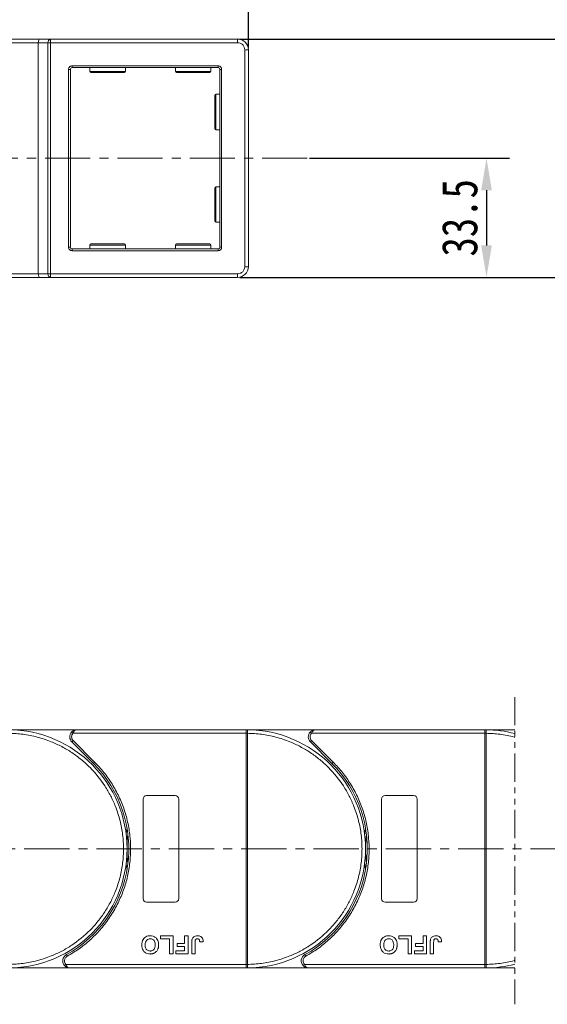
# Model space of a CAD drawing. Header units: millimetres. Extents: x -645 to 830, y -176 to 857.
# Tile 36 of 77: x 194 to 342, y 310 to 587. Entities that reach past the tile are written whole.
import ezdxf

# ---------------------------------------------------------------- set-up
doc = ezdxf.new("R2010")
doc.units = ezdxf.units.MM
doc.linetypes.add('CENTERX2', pattern=[20.32, 12.7, -2.54, 2.54, -2.54])
doc.linetypes.add('PHANTOM2', pattern=[31.75, 15.875, -3.175, 3.175, -3.175, 3.175, -3.175])
doc.styles.get("Standard").update_dxf_attribs({"font": '仿宋_GB2312.ttf', "width": 0.8})
doc.dimstyles.new('副本 ISO-45.1', dxfattribs={"dimtxt": 10, "dimasz": 9, "dimexe": 6.5, "dimexo": 0.625, "dimgap": 2.5, "dimtad": 1, "dimdsep": 46, "dimtxsty": 'Standard', "dimcen": 2.5, "dimadec": 0, "dimazin": 0, "dimtfac": 1, "dimtmove": 0, "dimatfit": 3, "dimfxl": 0, "dimarcsym": 0})

# ---------------------------------------------------------------- blocks, each defined once
blk = doc.blocks.new('*D3155')
at = {"color": 0, "lineweight": -2}
for p, q in [((255.91, 581.91), (759.9, 581.91)), ((753.4, 329.71), (753.4, 572.91)), ((677.67, 320.71), (759.9, 320.71))]:
    blk.add_line(p, q, dxfattribs=at)
at = {"color": 0, "lineweight": 9}
for points in [[(751.9, 572.91), (754.9, 572.91), (753.4, 581.91)], [(751.9, 329.71), (754.9, 329.71), (753.4, 320.71)]]:
    blk.add_solid(points, dxfattribs=at)
at = {"layer": 'Defpoints', "color": 0, "lineweight": 9}
for p in [(255.29, 581.91), (753.4, 581.91), (677.04, 320.71)]:
    blk.add_point(p, dxfattribs=at)
at = {"color": 0, "lineweight": 9, "insert": (745.9, 451.31), "char_height": 10, "attachment_point": 5, "rotation": 90}
blk.add_mtext('2R+67', dxfattribs=at)
blk = doc.blocks.new('*D3156')
at = {"color": 0, "lineweight": -2}
for p, q in [((164.29, 582.04), (164.29, 621.51)), ((258.29, 579.54), (258.29, 621.51)), ((173.29, 615.01), (249.29, 615.01))]:
    blk.add_line(p, q, dxfattribs=at)
at = {"color": 0, "lineweight": 9}
for points in [[(173.29, 616.51), (173.29, 613.51), (164.29, 615.01)], [(249.29, 616.51), (249.29, 613.51), (258.29, 615.01)]]:
    blk.add_solid(points, dxfattribs=at)
at = {"layer": 'Defpoints', "color": 0, "lineweight": 9}
for p in [(258.29, 615.01), (164.29, 581.41), (258.29, 578.91)]:
    blk.add_point(p, dxfattribs=at)
at = {"color": 0, "lineweight": 9, "insert": (211.29, 622.51), "char_height": 10, "attachment_point": 5}
blk.add_mtext('94', dxfattribs=at)
blk = doc.blocks.new('*D3158')
at = {"color": 0, "lineweight": -2}
for p, q in [((258.91, 581.91), (384.62, 581.91)), ((378.12, 523.91), (378.12, 572.91)), ((255.91, 514.91), (384.62, 514.91))]:
    blk.add_line(p, q, dxfattribs=at)
at = {"color": 0, "lineweight": 9}
for points in [[(376.62, 572.91), (379.62, 572.91), (378.12, 581.91)], [(376.62, 523.91), (379.62, 523.91), (378.12, 514.91)]]:
    blk.add_solid(points, dxfattribs=at)
at = {"layer": 'Defpoints', "color": 0, "lineweight": 9}
for p in [(258.29, 581.91), (378.12, 581.91), (255.29, 514.91)]:
    blk.add_point(p, dxfattribs=at)
at = {"color": 0, "lineweight": 9, "insert": (370.62, 548.41), "char_height": 10, "attachment_point": 5, "rotation": 90}
blk.add_mtext('67', dxfattribs=at)
blk = doc.blocks.new('*D3159')
at = {"color": 0, "lineweight": -2}
for p, q in [((275.48, 548.41), (331.69, 548.41)), ((325.19, 539.41), (325.19, 523.91)), ((275.48, 514.91), (331.69, 514.91))]:
    blk.add_line(p, q, dxfattribs=at)
at = {"color": 0, "lineweight": 9}
for points in [[(323.69, 539.41), (326.69, 539.41), (325.19, 548.41)], [(323.69, 523.91), (326.69, 523.91), (325.19, 514.91)]]:
    blk.add_solid(points, dxfattribs=at)
at = {"layer": 'Defpoints', "color": 0, "lineweight": 9}
for p in [(274.85, 548.41), (274.85, 514.91), (325.19, 514.91)]:
    blk.add_point(p, dxfattribs=at)
at = {"color": 0, "lineweight": 9, "insert": (317.69, 531.66), "char_height": 10, "attachment_point": 5, "rotation": 90}
blk.add_mtext('33.5', dxfattribs=at)

msp = doc.modelspace()

# ---------------------------------------------------------------- linework, layer by layer
at = {"color": 7, "linetype": 'Continuous', "lineweight": 15}
for p, q in [((199.746, 581.91), (164.286, 581.91)), ((202.746, 581.91), (199.746, 581.91)), ((202.746, 581.91), (202.746, 580.91)), ((255.286, 581.91), (202.746, 581.91)), ((255.286, 580.91), (255.286, 581.91)), ((164.286, 580.91), (199.286, 580.91)), ((199.286, 580.91), (201.987, 580.91)), ((199.286, 580.91), (199.286, 515.91)), ((201.987, 515.91), (201.987, 580.91)), ((201.987, 580.91), (202.746, 580.91)), ((202.746, 580.91), (255.286, 580.91)), ((202.746, 580.91), (202.746, 515.91)), ((257.286, 578.91), (257.286, 517.91)), ((257.286, 578.91), (258.286, 578.91)), ((258.286, 517.91), (258.286, 578.91)), ((207.786, 523.41), (207.786, 573.41)), ((207.786, 573.41), (208.286, 573.41)), ((208.286, 523.41), (208.286, 573.41)), ((208.786, 574.41), (249.786, 574.41)), ((208.786, 573.91), (208.786, 574.41)), ((208.786, 573.91), (249.786, 573.91)), ((213.786, 573.91), (213.786, 572.81)), ((223.786, 572.81), (223.786, 573.91)), ((237.786, 573.91), (237.786, 572.81)), ((247.786, 572.81), (247.786, 573.91)), ((249.786, 574.41), (249.786, 573.91)), ((250.286, 573.41), (250.286, 523.41)), ((250.786, 573.41), (250.286, 573.41)), ((250.786, 573.41), (250.786, 523.41)), ((213.786, 572.81), (223.786, 572.81)), ((237.786, 572.81), (247.786, 572.81)), ((250.286, 566.41), (249.186, 566.41)), ((249.186, 566.41), (249.186, 556.41)), ((249.186, 556.41), (250.286, 556.41)), ((250.286, 540.41), (249.186, 540.41)), ((249.186, 540.41), (249.186, 530.41)), ((249.186, 530.41), (250.286, 530.41)), ((207.786, 523.41), (208.286, 523.41)), ((213.786, 524.01), (213.786, 522.91)), ((223.786, 524.01), (213.786, 524.01)), ((223.786, 522.91), (223.786, 524.01)), ((237.786, 524.01), (237.786, 522.91)), ((247.786, 524.01), (237.786, 524.01)), ((247.786, 522.91), (247.786, 524.01)), ((250.786, 523.41), (250.286, 523.41)), ((208.786, 522.41), (208.786, 522.91)), ((249.786, 522.91), (208.786, 522.91)), ((249.786, 522.41), (208.786, 522.41)), ((249.786, 522.41), (249.786, 522.91)), ((258.286, 517.91), (257.286, 517.91)), ((199.286, 515.91), (164.286, 515.91)), ((201.987, 515.91), (199.286, 515.91)), ((202.746, 515.91), (201.987, 515.91)), ((255.286, 515.91), (202.746, 515.91)), ((202.746, 514.91), (202.746, 515.91)), ((255.286, 515.91), (255.286, 514.91)), ((164.286, 514.91), (199.746, 514.91)), ((199.746, 514.91), (202.746, 514.91)), ((202.746, 514.91), (255.286, 514.91)), ((210.127, 387.71), (190.716, 387.71)), ((257.716, 387.71), (210.127, 387.71)), ((277.127, 387.71), (257.716, 387.71)), ((257.716, 387.71), (257.95, 387.709)), ((324.716, 387.71), (277.127, 387.71)), ((324.716, 387.71), (324.95, 387.709)), ((333.15, 387.71), (324.716, 387.71)), ((208.637, 387.043), (209.009, 386.71)), ((209.009, 386.71), (257.716, 386.71)), ((257.716, 321.712), (257.716, 386.708)), ((257.716, 386.708), (258.066, 386.708)), ((258.066, 386.711), (258.066, 386.708)), ((258.066, 386.708), (258.066, 321.712)), ((275.637, 387.043), (276.009, 386.71)), ((276.009, 386.71), (324.716, 386.71)), ((324.716, 321.712), (324.716, 386.708)), ((324.716, 386.708), (325.066, 386.708)), ((325.066, 386.711), (325.066, 386.708)), ((325.066, 386.708), (325.066, 321.712)), ((209.067, 384.649), (208.713, 384.296)), ((208.713, 384.296), (214.757, 378.252)), ((209.067, 384.649), (215.111, 378.605)), ((276.067, 384.649), (275.713, 384.296)), ((275.713, 384.296), (281.757, 378.252)), ((276.067, 384.649), (282.111, 378.605)), ((215.111, 378.605), (214.757, 378.252)), ((282.111, 378.605), (281.757, 378.252)), ((229.716, 369.21), (237.716, 369.21)), ((296.716, 369.21), (304.716, 369.21)), ((228.716, 340.21), (228.716, 368.21)), ((238.716, 368.21), (238.716, 340.21)), ((295.716, 340.21), (295.716, 368.21)), ((305.716, 368.21), (305.716, 340.21)), ((237.716, 339.21), (229.716, 339.21)), ((304.716, 339.21), (296.716, 339.21)), ((233.6, 328.877), (233.6, 329.71)), ((233.6, 329.71), (237.126, 329.71)), ((237.126, 329.71), (237.126, 324.71)), ((240.395, 327.595), (240.395, 329.71)), ((240.395, 329.71), (241.357, 329.71)), ((241.357, 329.71), (241.357, 324.71)), ((300.6, 328.877), (300.6, 329.71)), ((300.6, 329.71), (304.126, 329.71)), ((304.126, 329.71), (304.126, 324.71)), ((307.395, 327.595), (307.395, 329.71)), ((307.395, 329.71), (308.357, 329.71)), ((308.357, 329.71), (308.357, 324.71)), ((236.164, 328.877), (233.6, 328.877)), ((236.164, 324.71), (236.164, 328.877)), ((238.28, 326.761), (238.28, 327.595)), ((238.28, 327.595), (240.395, 327.595)), ((240.395, 326.761), (238.28, 326.761)), ((240.395, 325.543), (240.395, 326.761)), ((242.382, 324.71), (242.382, 327.862)), ((243.344, 327.946), (243.344, 324.71)), ((244.626, 328.043), (245.588, 328.108)), ((303.164, 328.877), (300.6, 328.877)), ((303.164, 324.71), (303.164, 328.877)), ((305.28, 326.761), (305.28, 327.595)), ((305.28, 327.595), (307.395, 327.595)), ((307.395, 326.761), (305.28, 326.761)), ((307.395, 325.543), (307.395, 326.761)), ((309.382, 324.71), (309.382, 327.862)), ((310.344, 327.946), (310.344, 324.71)), ((311.626, 328.043), (312.588, 328.108)), ((207.176, 324.46), (207.418, 324.023)), ((237.126, 324.71), (236.164, 324.71)), ((237.959, 324.71), (237.959, 325.543)), ((237.959, 325.543), (240.395, 325.543)), ((241.357, 324.71), (237.959, 324.71)), ((243.344, 324.71), (242.382, 324.71)), ((274.176, 324.46), (274.418, 324.023)), ((304.126, 324.71), (303.164, 324.71)), ((304.959, 324.71), (304.959, 325.543)), ((304.959, 325.543), (307.395, 325.543)), ((308.357, 324.71), (304.959, 324.71)), ((310.344, 324.71), (309.382, 324.71)), ((207.026, 321.71), (206.653, 321.377)), ((257.716, 321.71), (207.026, 321.71)), ((258.066, 321.712), (257.716, 321.712)), ((258.066, 321.712), (258.066, 321.709)), ((274.026, 321.71), (273.653, 321.377)), ((324.716, 321.71), (274.026, 321.71)), ((325.066, 321.712), (324.716, 321.712)), ((325.066, 321.712), (325.066, 321.709)), ((190.716, 320.71), (208.144, 320.71)), ((208.144, 320.71), (257.716, 320.71)), ((257.95, 320.711), (257.716, 320.71)), ((257.716, 320.71), (275.144, 320.71)), ((275.144, 320.71), (324.716, 320.71)), ((324.95, 320.711), (324.716, 320.71)), ((324.716, 320.71), (333.149, 320.71))]:
    msp.add_line(p, q, dxfattribs=at)
at = {"color": 1, "linetype": 'CENTERX2', "lineweight": 13}
for p, q in [((274.852, 548.41), (-36.714, 548.41)), ((695.708, 354.21), (-10.104, 354.21))]:
    msp.add_line(p, q, dxfattribs=at)
at = {"color": 3, "linetype": 'PHANTOM2', "lineweight": 9, "ltscale": 0.5}
msp.add_line((333.15, 396.889), (333.149, 310.5), dxfattribs=at)
at = {"color": 7, "linetype": 'Continuous', "lineweight": 15, "flags": 128}
for points in [[(223.964, 358.31), (223.997, 358.577), (224.216, 360.02)], [(290.964, 358.31), (290.997, 358.577), (291.216, 360.02)], [(224.216, 348.401), (223.997, 349.844), (223.964, 350.11)], [(291.216, 348.401), (290.997, 349.844), (290.964, 350.11)]]:
    msp.add_lwpolyline(points, dxfattribs=at)
at = {"color": 7, "linetype": 'Continuous', "lineweight": 15}
for centre, radius, start, end in [((202.886, 581.016), 0.905, 98.86498, 186.71937), ((255.286, 578.91), 3, 0, 90), ((208.786, 573.41), 0.5, 90, 180), ((249.786, 573.41), 0.5, 0, 90), ((214.086, 572.81), 0.3, 180, 270), ((223.486, 572.81), 0.3, 270, 0), ((238.086, 572.81), 0.3, 180, 270), ((247.486, 572.81), 0.3, 270, 0), ((249.186, 566.11), 0.3, 90, 180), ((249.186, 556.71), 0.3, 180, 270), ((249.186, 540.11), 0.3, 90, 180), ((249.186, 530.71), 0.3, 180, 270), ((208.786, 523.41), 0.5, 180, 270), ((214.086, 524.01), 0.3, 90, 180), ((223.486, 524.01), 0.3, 0, 90), ((238.086, 524.01), 0.3, 90, 180), ((247.486, 524.01), 0.3, 0, 90), ((249.786, 523.41), 0.5, 270, 0), ((255.286, 517.91), 3, 270, 0), ((202.886, 515.804), 0.905, 173.28063, 261.13502), ((190.716, 354.21), 33.5, 270.40019, 89.59981), ((257.953, 387.414), 0.295, 90.53836, 143.36012), ((257.716, 354.21), 33.5, 270.40019, 89.59981), ((324.953, 387.414), 0.295, 90.53836, 143.36012), ((324.716, 354.21), 33.5, 75.41757, 89.59981), ((210.127, 385.71), 2, 138.18969, 225), ((257.978, 356.527), 30.184, 89.8339, 90.49831), ((277.127, 385.71), 2, 138.18969, 225), ((324.978, 356.527), 30.184, 89.8339, 90.49831), ((190.716, 354.21), 34, 298.95502, 45), ((257.716, 354.21), 34, 298.95502, 45), ((229.716, 368.21), 1, 90, 180), ((237.716, 368.21), 1, 0, 90), ((296.716, 368.21), 1, 90, 180), ((304.716, 368.21), 1, 0, 90), ((257.716, 354.21), 33.5, 172.96973, 187.03027), ((324.716, 354.21), 33.5, 172.96973, 187.03027), ((229.716, 340.21), 1, 180, 270), ((237.716, 340.21), 1, 270, 0), ((296.716, 340.21), 1, 180, 270), ((304.716, 340.21), 1, 270, 360), ((208.144, 322.71), 2, 118.95502, 221.81031), ((275.144, 322.71), 2, 118.95502, 221.81031), ((257.978, 351.893), 30.184, 269.50169, 270.1661), ((324.978, 351.893), 30.184, 269.50169, 270.1661), ((324.716, 354.21), 33.5, 270.40019, 284.58087), ((257.953, 321.006), 0.295, 216.63988, 269.46164), ((324.953, 321.006), 0.295, 216.63988, 269.46164)]:
    msp.add_arc(centre, radius, start, end, dxfattribs=at)
for centre, start_param, end_param in [((199.746, 580.91), 0, 1.5707963), ((199.746, 515.91), 1.5707963, 3.1415927)]:
    msp.add_ellipse(centre, major_axis=(0, 1), ratio=0.4599349, start_param=start_param, end_param=end_param, dxfattribs=at)
for points, knots in [([(255.286, 580.91), (255.538, 580.883), (255.926, 580.842), (256.392, 580.593), (256.711, 580.334), (256.969, 580.016), (257.218, 579.55), (257.259, 579.162), (257.286, 578.91)], [0, 0, 0, 0, 0.2394429, 0.3698071, 0.5000001, 0.6303641, 0.7605571, 1, 1, 1, 1]), ([(207.786, 573.41), (207.8, 573.536), (207.82, 573.73), (207.945, 573.963), (208.074, 574.122), (208.233, 574.252), (208.466, 574.376), (208.661, 574.397), (208.786, 574.41)], [0, 0, 0, 0, 0.239443, 0.3695502, 0.4999998, 0.6301073, 0.760557, 1, 1, 1, 1]), ([(249.786, 574.41), (249.912, 574.397), (250.106, 574.376), (250.339, 574.252), (250.498, 574.122), (250.628, 573.963), (250.752, 573.73), (250.773, 573.536), (250.786, 573.41)], [0, 0, 0, 0, 0.239443, 0.3695502, 0.4999998, 0.6301073, 0.760557, 1, 1, 1, 1]), ([(214.086, 572.51), (214.149, 572.51), (214.246, 572.51), (214.832, 572.51), (215.438, 572.51), (216.191, 572.51), (217.286, 572.51), (218.786, 572.51), (220.287, 572.51), (221.381, 572.51), (222.134, 572.51), (222.741, 572.51), (223.327, 572.51), (223.423, 572.51), (223.486, 572.51)], [0, 0, 0, 0, 0.1197284, 0.1841803, 0.25, 0.3158197, 0.3802716, 0.5, 0.6197284, 0.6841803, 0.75, 0.8158197, 0.8802716, 1, 1, 1, 1]), ([(238.086, 572.51), (238.149, 572.51), (238.246, 572.51), (238.832, 572.51), (239.438, 572.51), (240.191, 572.51), (241.286, 572.51), (242.786, 572.51), (244.287, 572.51), (245.381, 572.51), (246.134, 572.51), (246.741, 572.51), (247.327, 572.51), (247.423, 572.51), (247.486, 572.51)], [0, 0, 0, 0, 0.1197284, 0.1841803, 0.25, 0.3158197, 0.3802716, 0.5, 0.6197284, 0.6841803, 0.75, 0.8158197, 0.8802716, 1, 1, 1, 1]), ([(248.886, 566.11), (248.886, 566.047), (248.886, 565.951), (248.886, 565.365), (248.886, 564.758), (248.886, 564.005), (248.886, 562.911), (248.886, 562.002), (248.886, 561.41)], [0, 0, 0, 0, 0.2394568, 0.3683607, 0.5, 0.6316393, 0.7605432, 1, 1, 1, 1]), ([(248.886, 561.41), (248.886, 560.819), (248.886, 559.91), (248.886, 558.815), (248.886, 558.062), (248.886, 557.456), (248.886, 556.87), (248.886, 556.773), (248.886, 556.71)], [0, 0, 0, 0, 0.2394568, 0.3683607, 0.5, 0.6316393, 0.7605432, 1, 1, 1, 1]), ([(248.886, 540.11), (248.886, 540.047), (248.886, 539.951), (248.886, 539.365), (248.886, 538.758), (248.886, 538.005), (248.886, 536.911), (248.886, 536.002), (248.886, 535.41)], [0, 0, 0, 0, 0.2394568, 0.3683607, 0.5, 0.6316393, 0.7605432, 1, 1, 1, 1]), ([(248.886, 535.41), (248.886, 534.819), (248.886, 533.91), (248.886, 532.815), (248.886, 532.062), (248.886, 531.456), (248.886, 530.87), (248.886, 530.773), (248.886, 530.71)], [0, 0, 0, 0, 0.2394568, 0.3683607, 0.5, 0.6316393, 0.7605432, 1, 1, 1, 1]), ([(208.786, 522.41), (208.661, 522.424), (208.466, 522.444), (208.233, 522.569), (208.074, 522.698), (207.945, 522.857), (207.82, 523.09), (207.8, 523.285), (207.786, 523.41)], [0, 0, 0, 0, 0.23944295, 0.36955024, 0.49999985, 0.63010729, 0.76055705, 1, 1, 1, 1]), ([(223.486, 524.31), (223.423, 524.31), (223.327, 524.31), (222.741, 524.31), (222.134, 524.31), (221.381, 524.31), (220.287, 524.31), (218.786, 524.31), (217.286, 524.31), (216.191, 524.31), (215.438, 524.31), (214.832, 524.31), (214.246, 524.31), (214.149, 524.31), (214.086, 524.31)], [0, 0, 0, 0, 0.1197284, 0.1841803, 0.25, 0.3158197, 0.3802716, 0.5, 0.6197284, 0.6841803, 0.75, 0.8158197, 0.8802716, 1, 1, 1, 1]), ([(247.486, 524.31), (247.423, 524.31), (247.327, 524.31), (246.741, 524.31), (246.134, 524.31), (245.381, 524.31), (244.287, 524.31), (242.786, 524.31), (241.286, 524.31), (240.191, 524.31), (239.438, 524.31), (238.832, 524.31), (238.246, 524.31), (238.149, 524.31), (238.086, 524.31)], [0, 0, 0, 0, 0.1197284, 0.1841803, 0.25, 0.3158197, 0.3802716, 0.5, 0.6197284, 0.6841803, 0.75, 0.8158197, 0.8802716, 1, 1, 1, 1]), ([(250.786, 523.41), (250.773, 523.285), (250.752, 523.09), (250.628, 522.857), (250.498, 522.698), (250.339, 522.569), (250.106, 522.444), (249.912, 522.424), (249.786, 522.41)], [0, 0, 0, 0, 0.239443, 0.3695502, 0.4999998, 0.6301073, 0.760557, 1, 1, 1, 1]), ([(257.286, 517.91), (257.259, 517.659), (257.218, 517.27), (256.969, 516.804), (256.71, 516.486), (256.392, 516.228), (255.926, 515.979), (255.538, 515.937), (255.286, 515.91)], [0, 0, 0, 0, 0.2394429, 0.3698071, 0.5000001, 0.6303641, 0.7605571, 1, 1, 1, 1]), ([(208.637, 387.043), (208.732, 387.137), (208.941, 387.344), (209.44, 387.632), (209.858, 387.679), (210.127, 387.71)], [0, 0, 0, 0, 0.2270634, 0.5015869, 1, 1, 1, 1]), ([(210.127, 387.71), (210.021, 387.697), (209.81, 387.671), (209.5, 387.459), (209.221, 387.133), (209.077, 386.846), (209.009, 386.71)], [0, 0, 0, 0, 0.2515188, 0.5017844, 0.7656323, 1, 1, 1, 1]), ([(257.95, 387.709), (257.967, 387.706), (258.004, 387.7), (258.033, 387.646), (258.052, 387.553), (258.064, 387.407), (258.066, 387.211), (258.067, 386.966), (258.066, 386.802), (258.066, 386.711)], [0, 0, 0, 0, 0.11199725, 0.24484387, 0.3691679, 0.50089869, 0.68753328, 0.82813816, 1, 1, 1, 1]), ([(275.637, 387.043), (275.732, 387.137), (275.941, 387.344), (276.44, 387.632), (276.858, 387.679), (277.127, 387.71)], [0, 0, 0, 0, 0.2270634, 0.5015869, 1, 1, 1, 1]), ([(277.127, 387.71), (277.021, 387.697), (276.81, 387.671), (276.5, 387.459), (276.221, 387.133), (276.077, 386.846), (276.009, 386.71)], [0, 0, 0, 0, 0.2515188, 0.5017844, 0.7656323, 1, 1, 1, 1]), ([(324.95, 387.709), (324.967, 387.706), (325.004, 387.7), (325.033, 387.646), (325.052, 387.553), (325.064, 387.407), (325.066, 387.211), (325.067, 386.966), (325.066, 386.802), (325.066, 386.711)], [0, 0, 0, 0, 0.1119973, 0.2448439, 0.3691679, 0.5008987, 0.6875333, 0.8281382, 1, 1, 1, 1]), ([(191.066, 386.708), (192.379, 386.648), (195.044, 386.526), (199.034, 385.712), (202.677, 384.506), (205.913, 383.001), (208.738, 381.322), (211.399, 379.353), (214.678, 376.361), (217.466, 372.897), (219.668, 369.096), (221.138, 365.844), (222.312, 362.188), (223.054, 358.19), (223.295, 354.21), (223.054, 350.23), (222.312, 346.232), (221.138, 342.576), (219.668, 339.324), (218.02, 336.481), (216.08, 333.799), (213.124, 330.488), (209.69, 327.663), (205.913, 325.42), (202.677, 323.914), (199.033, 322.708), (195.044, 321.894), (192.379, 321.772), (191.066, 321.712)], [0, 0, 0, 0, 0.03886198, 0.07891202, 0.12006769, 0.15222721, 0.18438153, 0.21721506, 0.25004326, 0.31561849, 0.34777802, 0.37993233, 0.42109262, 0.46114154, 0.50000001, 0.53886316, 0.57891202, 0.62006769, 0.65222721, 0.68438153, 0.71721506, 0.75004326, 0.81561849, 0.84777802, 0.87993233, 0.92109262, 0.96114036, 1, 1, 1, 1]), ([(257.716, 386.71), (257.716, 386.823), (257.716, 387.048), (257.716, 387.346), (257.716, 387.514), (257.716, 387.58), (257.716, 387.59)], [0, 0, 0, 0, 0.3133566, 0.6267132, 0.9400698, 1, 1, 1, 1]), ([(257.716, 386.708), (257.716, 386.708), (257.716, 386.709), (257.716, 386.71), (257.716, 386.71), (257.716, 386.71)], [0, 0, 0, 0, 0.3846661, 0.6923333, 1, 1, 1, 1]), ([(258.066, 386.708), (259.379, 386.648), (262.044, 386.526), (266.034, 385.712), (269.677, 384.506), (272.913, 383.001), (275.738, 381.322), (278.399, 379.353), (281.678, 376.361), (284.466, 372.897), (286.668, 369.096), (288.138, 365.844), (289.312, 362.188), (290.054, 358.19), (290.295, 354.21), (290.054, 350.23), (289.312, 346.232), (288.138, 342.576), (286.668, 339.324), (285.02, 336.481), (283.08, 333.799), (280.124, 330.488), (276.69, 327.663), (272.913, 325.42), (269.677, 323.914), (266.033, 322.708), (262.044, 321.894), (259.379, 321.772), (258.066, 321.712)], [0, 0, 0, 0, 0.038862, 0.078912, 0.1200677, 0.1522272, 0.1843815, 0.2172151, 0.2500433, 0.3156185, 0.347778, 0.3799323, 0.4210926, 0.4611415, 0.5, 0.5388632, 0.578912, 0.6200677, 0.6522272, 0.6843815, 0.7172151, 0.7500433, 0.8156185, 0.847778, 0.8799323, 0.9210926, 0.9611404, 1, 1, 1, 1]), ([(324.716, 386.71), (324.716, 386.823), (324.716, 387.048), (324.716, 387.346), (324.716, 387.514), (324.716, 387.58), (324.716, 387.59)], [0, 0, 0, 0, 0.3133566, 0.6267132, 0.9400698, 1, 1, 1, 1]), ([(324.716, 386.708), (324.716, 386.708), (324.716, 386.709), (324.716, 386.71), (324.716, 386.71), (324.716, 386.71)], [0, 0, 0, 0, 0.3846661, 0.6923333, 1, 1, 1, 1]), ([(325.066, 386.708), (326.379, 386.648), (329.044, 386.526), (331.725, 385.979), (333.092, 385.612), (333.15, 385.596)], [0, 0, 0, 0, 0.03886198, 0.078912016, 0.080694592, 0.080694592, 0.080694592, 0.080694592]), ([(215.111, 378.605), (216.009, 377.647), (217.804, 375.731), (220.075, 372.464), (222.001, 368.942), (223.51, 365.176), (224.569, 361.26), (225.155, 357.287), (225.28, 353.314), (224.952, 349.385), (224.182, 345.518), (222.963, 341.735), (221.302, 338.078), (219.202, 334.608), (216.711, 331.405), (213.886, 328.553), (210.801, 326.041), (208.546, 324.695), (207.418, 324.023)], [0, 0, 0, 0, 0.0616516, 0.1233073, 0.1864354, 0.25, 0.3135645, 0.3766927, 0.4383422, 0.5, 0.5616495, 0.6233073, 0.6864354, 0.75, 0.8135645, 0.8766927, 0.9383443, 1, 1, 1, 1]), ([(282.111, 378.605), (283.009, 377.647), (284.804, 375.731), (287.075, 372.464), (289.001, 368.942), (290.51, 365.176), (291.569, 361.26), (292.155, 357.287), (292.28, 353.314), (291.952, 349.385), (291.182, 345.518), (289.963, 341.735), (288.302, 338.078), (286.202, 334.608), (283.711, 331.405), (280.886, 328.553), (277.801, 326.041), (275.546, 324.695), (274.418, 324.023)], [0, 0, 0, 0, 0.0616516, 0.1233073, 0.1864354, 0.25, 0.3135645, 0.3766927, 0.4383422, 0.5, 0.5616495, 0.6233073, 0.6864354, 0.75, 0.8135645, 0.8766927, 0.9383443, 1, 1, 1, 1]), ([(228.344, 327.217), (228.347, 327.351), (228.358, 327.753), (228.5, 328.393), (228.891, 329.055), (229.465, 329.521), (230.105, 329.747), (230.526, 329.766), (230.709, 329.774)], [0, 0, 0, 0, 0.1018882, 0.3073435, 0.4929627, 0.6786474, 0.8607914, 1, 1, 1, 1]), ([(230.709, 329.774), (230.842, 329.77), (231.246, 329.756), (231.906, 329.566), (232.528, 329.077), (232.953, 328.367), (233.078, 327.73), (233.086, 327.328), (233.088, 327.24)], [0, 0, 0, 0, 0.1021706, 0.3092201, 0.51365, 0.6922749, 0.9324126, 1, 1, 1, 1]), ([(242.492, 328.813), (242.546, 328.937), (242.654, 329.186), (242.957, 329.489), (243.423, 329.738), (243.809, 329.76), (244.043, 329.774)], [0, 0, 0, 0, 0.2064605, 0.4135145, 0.6452106, 1, 1, 1, 1]), ([(244.043, 329.774), (244.177, 329.769), (244.481, 329.756), (244.933, 329.595), (245.292, 329.269), (245.546, 328.762), (245.571, 328.365), (245.588, 328.108)], [0, 0, 0, 0, 0.1552919, 0.3531453, 0.543243, 0.704067, 1, 1, 1, 1]), ([(295.344, 327.217), (295.347, 327.351), (295.358, 327.753), (295.5, 328.393), (295.891, 329.055), (296.465, 329.521), (297.105, 329.747), (297.526, 329.766), (297.709, 329.774)], [0, 0, 0, 0, 0.1018882, 0.3073435, 0.4929627, 0.6786474, 0.8607914, 1, 1, 1, 1]), ([(297.709, 329.774), (297.842, 329.77), (298.246, 329.756), (298.906, 329.566), (299.528, 329.077), (299.953, 328.367), (300.078, 327.73), (300.086, 327.328), (300.088, 327.24)], [0, 0, 0, 0, 0.1021706, 0.3092201, 0.51365, 0.6922749, 0.9324126, 1, 1, 1, 1]), ([(309.492, 328.813), (309.546, 328.937), (309.654, 329.186), (309.957, 329.489), (310.423, 329.738), (310.809, 329.76), (311.043, 329.774)], [0, 0, 0, 0, 0.2064605, 0.4135145, 0.6452106, 1, 1, 1, 1]), ([(311.043, 329.774), (311.177, 329.769), (311.481, 329.756), (311.933, 329.595), (312.292, 329.269), (312.546, 328.762), (312.571, 328.365), (312.588, 328.108)], [0, 0, 0, 0, 0.1552919, 0.3531453, 0.543243, 0.704067, 1, 1, 1, 1]), ([(230.723, 324.646), (230.589, 324.651), (230.185, 324.664), (229.531, 324.859), (228.913, 325.346), (228.485, 326.053), (228.354, 326.704), (228.346, 327.118), (228.344, 327.217)], [0, 0, 0, 0, 0.1013981, 0.3069957, 0.5061443, 0.6852619, 0.9245571, 1, 1, 1, 1]), ([(229.305, 327.193), (229.31, 327.326), (229.322, 327.702), (229.461, 328.224), (229.808, 328.644), (230.185, 328.874), (230.505, 328.936), (230.678, 328.94), (230.711, 328.941)], [0, 0, 0, 0, 0.1585903, 0.4472388, 0.6203806, 0.7935748, 0.9612953, 1, 1, 1, 1]), ([(230.711, 325.479), (230.576, 325.488), (230.306, 325.505), (229.922, 325.674), (229.611, 325.961), (229.373, 326.423), (229.311, 326.852), (229.306, 327.138), (229.305, 327.193)], [0, 0, 0, 0, 0.16029217, 0.32192242, 0.49076139, 0.65756923, 0.93388265, 1, 1, 1, 1]), ([(230.711, 328.941), (230.845, 328.932), (231.116, 328.913), (231.496, 328.732), (231.82, 328.431), (232.069, 327.938), (232.122, 327.506), (232.126, 327.235), (232.126, 327.207)], [0, 0, 0, 0, 0.1597099, 0.3204292, 0.4910735, 0.6770503, 0.9662903, 1, 1, 1, 1]), ([(232.126, 327.207), (232.122, 327.074), (232.112, 326.737), (231.994, 326.258), (231.709, 325.844), (231.351, 325.589), (230.998, 325.49), (230.784, 325.482), (230.711, 325.479)], [0, 0, 0, 0, 0.1586166, 0.4008637, 0.5730594, 0.7454856, 0.9129852, 1, 1, 1, 1]), ([(233.088, 327.24), (233.087, 327.174), (233.086, 327.04), (233.071, 326.833), (233.047, 326.62), (233.005, 326.4), (232.949, 326.181), (232.892, 326.04), (232.864, 325.969)], [0, 0, 0, 0, 0.1539502, 0.3081809, 0.478699, 0.6499612, 0.8242026, 1, 1, 1, 1]), ([(242.382, 327.862), (242.383, 327.929), (242.385, 328.062), (242.393, 328.242), (242.407, 328.401), (242.428, 328.539), (242.451, 328.678), (242.478, 328.768), (242.492, 328.813)], [0, 0, 0, 0, 0.20826979, 0.416707, 0.56148059, 0.70657343, 0.85282453, 1, 1, 1, 1]), ([(243.344, 327.946), (243.347, 328.08), (243.352, 328.31), (243.401, 328.589), (243.491, 328.769), (243.609, 328.865), (243.776, 328.931), (243.903, 328.937), (243.981, 328.941)], [0, 0, 0, 0, 0.2920273, 0.5048541, 0.6139046, 0.723685, 0.8298165, 1, 1, 1, 1]), ([(243.981, 328.941), (244.022, 328.939), (244.106, 328.936), (244.217, 328.905), (244.31, 328.859), (244.383, 328.805), (244.446, 328.74), (244.479, 328.69), (244.496, 328.665)], [0, 0, 0, 0, 0.20238704, 0.41090731, 0.55782922, 0.70947182, 0.85322392, 1, 1, 1, 1]), ([(244.496, 328.665), (244.515, 328.628), (244.553, 328.553), (244.581, 328.44), (244.6, 328.334), (244.613, 328.238), (244.621, 328.141), (244.624, 328.076), (244.626, 328.043)], [0, 0, 0, 0, 0.19380551, 0.39312733, 0.54406876, 0.6954121, 0.84761289, 1, 1, 1, 1]), ([(297.723, 324.646), (297.589, 324.651), (297.185, 324.664), (296.531, 324.859), (295.913, 325.346), (295.485, 326.053), (295.354, 326.704), (295.346, 327.118), (295.344, 327.217)], [0, 0, 0, 0, 0.1013981, 0.3069957, 0.5061443, 0.6852619, 0.9245571, 1, 1, 1, 1]), ([(296.305, 327.193), (296.31, 327.326), (296.322, 327.702), (296.461, 328.224), (296.808, 328.644), (297.185, 328.874), (297.505, 328.936), (297.678, 328.94), (297.711, 328.941)], [0, 0, 0, 0, 0.1585903, 0.4472388, 0.6203806, 0.7935748, 0.9612953, 1, 1, 1, 1]), ([(297.711, 325.479), (297.576, 325.488), (297.306, 325.505), (296.922, 325.674), (296.611, 325.961), (296.373, 326.423), (296.311, 326.852), (296.306, 327.138), (296.305, 327.193)], [0, 0, 0, 0, 0.1602922, 0.3219224, 0.4907614, 0.6575692, 0.9338827, 1, 1, 1, 1]), ([(297.711, 328.941), (297.845, 328.932), (298.116, 328.913), (298.496, 328.732), (298.82, 328.431), (299.069, 327.938), (299.122, 327.506), (299.126, 327.235), (299.126, 327.207)], [0, 0, 0, 0, 0.1597099, 0.3204292, 0.4910735, 0.6770503, 0.9662903, 1, 1, 1, 1]), ([(299.126, 327.207), (299.122, 327.074), (299.112, 326.737), (298.994, 326.258), (298.709, 325.844), (298.351, 325.589), (297.998, 325.49), (297.784, 325.482), (297.711, 325.479)], [0, 0, 0, 0, 0.15861661, 0.40086372, 0.57305935, 0.74548557, 0.91298519, 1, 1, 1, 1]), ([(300.088, 327.24), (300.087, 327.174), (300.086, 327.04), (300.071, 326.833), (300.047, 326.62), (300.005, 326.4), (299.949, 326.181), (299.892, 326.04), (299.864, 325.969)], [0, 0, 0, 0, 0.1539502, 0.3081809, 0.478699, 0.6499612, 0.8242026, 1, 1, 1, 1]), ([(309.382, 327.862), (309.383, 327.929), (309.385, 328.062), (309.393, 328.242), (309.407, 328.401), (309.428, 328.539), (309.451, 328.678), (309.478, 328.768), (309.492, 328.813)], [0, 0, 0, 0, 0.2082698, 0.416707, 0.5614806, 0.7065734, 0.8528245, 1, 1, 1, 1]), ([(310.344, 327.946), (310.347, 328.08), (310.352, 328.31), (310.401, 328.589), (310.491, 328.769), (310.609, 328.865), (310.776, 328.931), (310.903, 328.937), (310.981, 328.941)], [0, 0, 0, 0, 0.29202728, 0.5048541, 0.61390458, 0.72368495, 0.82981647, 1, 1, 1, 1]), ([(310.981, 328.941), (311.022, 328.939), (311.106, 328.936), (311.217, 328.905), (311.31, 328.859), (311.383, 328.805), (311.446, 328.74), (311.479, 328.69), (311.496, 328.665)], [0, 0, 0, 0, 0.202387, 0.4109073, 0.5578292, 0.7094718, 0.8532239, 1, 1, 1, 1]), ([(311.496, 328.665), (311.515, 328.628), (311.553, 328.553), (311.581, 328.44), (311.6, 328.334), (311.613, 328.238), (311.621, 328.141), (311.624, 328.076), (311.626, 328.043)], [0, 0, 0, 0, 0.1938055, 0.3931273, 0.5440688, 0.6954121, 0.8476129, 1, 1, 1, 1]), ([(207.418, 324.023), (207.308, 323.951), (207.085, 323.804), (206.838, 323.48), (206.674, 323.107), (206.654, 322.841), (206.644, 322.71)], [0, 0, 0, 0, 0.2455128, 0.5, 0.7544872, 1, 1, 1, 1]), ([(231.776, 324.842), (231.715, 324.817), (231.59, 324.768), (231.406, 324.72), (231.23, 324.684), (231.063, 324.662), (230.893, 324.648), (230.78, 324.647), (230.723, 324.646)], [0, 0, 0, 0, 0.1854289, 0.3721896, 0.5277082, 0.6838775, 0.8416784, 1, 1, 1, 1]), ([(232.864, 325.969), (232.804, 325.849), (232.684, 325.609), (232.367, 325.219), (232.047, 324.965), (231.805, 324.855), (231.776, 324.842)], [0, 0, 0, 0, 0.2508959, 0.5021661, 0.9405117, 1, 1, 1, 1]), ([(274.418, 324.023), (274.308, 323.951), (274.085, 323.804), (273.838, 323.48), (273.674, 323.107), (273.654, 322.841), (273.644, 322.71)], [0, 0, 0, 0, 0.2455128, 0.5, 0.7544872, 1, 1, 1, 1]), ([(298.776, 324.842), (298.715, 324.817), (298.59, 324.768), (298.406, 324.72), (298.23, 324.684), (298.063, 324.662), (297.893, 324.648), (297.78, 324.647), (297.723, 324.646)], [0, 0, 0, 0, 0.1854289, 0.3721896, 0.5277082, 0.6838775, 0.8416784, 1, 1, 1, 1]), ([(299.864, 325.969), (299.804, 325.849), (299.684, 325.609), (299.367, 325.219), (299.047, 324.965), (298.805, 324.855), (298.776, 324.842)], [0, 0, 0, 0, 0.2508959, 0.5021661, 0.9405117, 1, 1, 1, 1]), ([(208.144, 320.71), (207.875, 320.741), (207.456, 320.789), (206.958, 321.076), (206.748, 321.283), (206.653, 321.377)], [0, 0, 0, 0, 0.4984129, 0.772928, 1, 1, 1, 1]), ([(207.026, 321.71), (207.094, 321.575), (207.238, 321.287), (207.517, 320.961), (207.827, 320.749), (208.038, 320.723), (208.144, 320.71)], [0, 0, 0, 0, 0.2343503, 0.4981953, 0.748869, 1, 1, 1, 1]), ([(257.716, 321.71), (257.716, 321.71), (257.716, 321.711), (257.716, 321.711), (257.716, 321.712), (257.716, 321.712)], [0, 0, 0, 0, 0.38469928, 0.69234964, 1, 1, 1, 1]), ([(257.716, 320.83), (257.716, 320.893), (257.716, 321.019), (257.716, 321.313), (257.716, 321.555), (257.716, 321.689), (257.716, 321.71)], [0, 0, 0, 0, 0.3133347, 0.6266911, 0.9400476, 1, 1, 1, 1]), ([(258.066, 321.709), (258.066, 321.619), (258.067, 321.454), (258.066, 321.209), (258.064, 321.013), (258.052, 320.866), (258.033, 320.773), (258.003, 320.72), (257.967, 320.714), (257.95, 320.711)], [0, 0, 0, 0, 0.172016, 0.3127556, 0.4995985, 0.630391, 0.7580256, 0.8892284, 1, 1, 1, 1]), ([(275.144, 320.71), (274.875, 320.741), (274.456, 320.789), (273.958, 321.076), (273.748, 321.283), (273.653, 321.377)], [0, 0, 0, 0, 0.4984129, 0.772928, 1, 1, 1, 1]), ([(274.026, 321.71), (274.094, 321.575), (274.238, 321.287), (274.517, 320.961), (274.827, 320.749), (275.038, 320.723), (275.144, 320.71)], [0, 0, 0, 0, 0.2343503, 0.4981953, 0.748869, 1, 1, 1, 1]), ([(324.716, 321.71), (324.716, 321.71), (324.716, 321.711), (324.716, 321.711), (324.716, 321.712), (324.716, 321.712)], [0, 0, 0, 0, 0.38469928, 0.69234964, 1, 1, 1, 1]), ([(324.716, 320.83), (324.716, 320.893), (324.716, 321.019), (324.716, 321.313), (324.716, 321.555), (324.716, 321.689), (324.716, 321.71)], [0, 0, 0, 0, 0.3133347, 0.6266911, 0.9400476, 1, 1, 1, 1]), ([(325.066, 321.709), (325.066, 321.619), (325.067, 321.454), (325.066, 321.209), (325.064, 321.013), (325.052, 320.866), (325.033, 320.773), (325.003, 320.72), (324.967, 320.714), (324.95, 320.711)], [0, 0, 0, 0, 0.172016, 0.3127556, 0.4995985, 0.630391, 0.7580256, 0.8892284, 1, 1, 1, 1]), ([(333.149, 322.824), (333.091, 322.808), (331.725, 322.441), (329.044, 321.894), (326.379, 321.772), (325.066, 321.712)], [0.919314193, 0.919314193, 0.919314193, 0.919314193, 0.921092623, 0.961140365, 1, 1, 1, 1])]:
    msp.add_open_spline(points, degree=3, knots=knots, dxfattribs=at)
for points in [[(257.716, 387.59), (257.716, 387.625), (257.716, 387.694), (257.716, 387.705), (257.716, 387.71)], [(324.716, 387.59), (324.716, 387.625), (324.716, 387.694), (324.716, 387.705), (324.716, 387.71)], [(209.009, 386.71), (208.9, 386.561), (208.68, 386.263), (208.645, 385.894), (208.627, 385.71)], [(208.627, 385.71), (208.648, 385.512), (208.689, 385.114), (208.941, 384.804), (209.067, 384.649)], [(276.009, 386.71), (275.9, 386.561), (275.68, 386.263), (275.645, 385.894), (275.627, 385.71)], [(275.627, 385.71), (275.648, 385.512), (275.689, 385.114), (275.941, 384.804), (276.067, 384.649)], [(206.644, 322.71), (206.662, 322.526), (206.697, 322.157), (206.916, 321.859), (207.026, 321.71)], [(273.644, 322.71), (273.662, 322.526), (273.697, 322.157), (273.916, 321.859), (274.026, 321.71)], [(257.716, 320.71), (257.716, 320.715), (257.716, 320.726), (257.716, 320.795), (257.716, 320.83)], [(324.716, 320.71), (324.716, 320.715), (324.716, 320.726), (324.716, 320.795), (324.716, 320.83)]]:
    msp.add_open_spline(points, degree=3, dxfattribs=at)

# ---------------------------------------------------------------- dimensions: what is measured, and where the dimension line sits
at = {"color": 5, "lineweight": 9}
dim = msp.add_linear_dim(base=(258.286, 615.01), p1=(164.286, 581.41), p2=(258.286, 578.91), dimstyle='副本 ISO-45.1', dxfattribs=at)
dim.commit()
dim.dimension.update_dxf_attribs({"geometry": '*D3156', "text_midpoint": (211.286, 622.51)})
dim = msp.add_linear_dim(base=(753.399, 581.91), p1=(677.045, 320.71), p2=(255.286, 581.91), angle=90, text='2R+67', dimstyle='副本 ISO-45.1', dxfattribs=at)
dim.commit()
dim.dimension.update_dxf_attribs({"geometry": '*D3155', "text_midpoint": (745.899, 451.31)})
for base, p1, p2, picture, middle in [((378.119, 581.91), (255.286, 514.91), (258.286, 581.91), '*D3158', (370.619, 548.41)), ((325.187, 514.91), (274.852, 548.41), (274.852, 514.91), '*D3159', (317.687, 531.66))]:
    dim = msp.add_linear_dim(base=base, p1=p1, p2=p2, angle=90, dimstyle='副本 ISO-45.1', dxfattribs=at)
    dim.commit()
    dim.dimension.update_dxf_attribs({"geometry": picture, "text_midpoint": middle})

doc.saveas('drawing.dxf')
